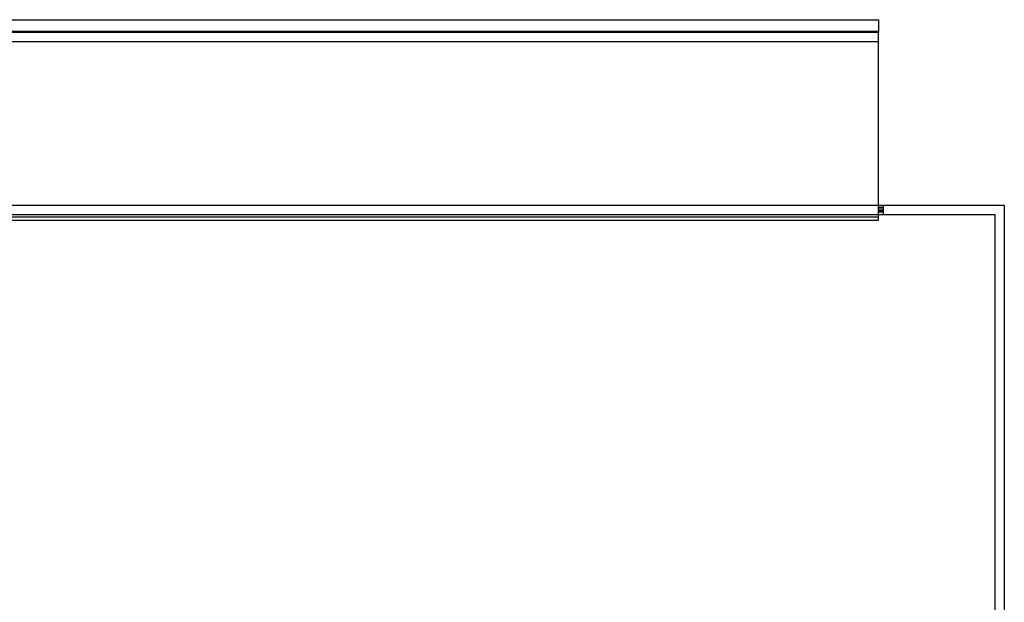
# Model space of a CAD drawing. Header units: millimetres. Extents: x -455 to 455, y -380 to 364.
# Tile 5 of 5: x -73 to 455, y 52 to 364. Entities that reach past the tile are written whole.
import ezdxf

# ---------------------------------------------------------------- set-up
doc = ezdxf.new("R2010")
doc.units = ezdxf.units.MM
doc.layers.add('MAIN-1', color=7, linetype='Continuous')
doc.layers.add('MAIN-2', color=7, linetype='Continuous')

msp = doc.modelspace()

# ---------------------------------------------------------------- linework, layer by layer
at = {"layer": 'MAIN-1'}
for p, q in [((-387.5, 364.49), (387.5, 364.49)), ((387.5, 364.49), (387.5, 357.61)), ((387.5, 357.61), (-387.5, 357.61)), ((387.5, 352.85), (387.5, 357.61)), ((-387.5, 352.85), (387.5, 352.85)), ((387.5, 265), (387.5, 352.85)), ((-455, 265), (455, 265)), ((455, 265), (455, -265))]:
    msp.add_line(p, q, dxfattribs=at)
at = {"layer": 'MAIN-2'}
for p, q in [((387.5, 358.19), (-387.5, 358.19)), ((387.5, 358.19), (-387.5, 358.19)), ((387.5, 358.19), (-387.5, 358.19)), ((387.5, 358.19), (-387.5, 358.19)), ((387.5, 358.19), (-387.5, 358.19)), ((387.5, 358.19), (-387.5, 358.19)), ((387.5, 358.19), (-387.5, 358.19)), ((387.5, 357.61), (-387.5, 357.61)), ((387.5, 357.61), (-387.5, 357.61)), ((387.5, 357.61), (-387.5, 357.61)), ((387.5, 357.61), (-387.5, 357.61)), ((387.5, 357.61), (-387.5, 357.61)), ((387.5, 357.61), (-387.5, 357.61)), ((387.5, 256.97), (387.5, 265)), ((390, 265), (390, 260)), ((390, 265), (390, 265)), ((455, 265), (455, 265)), ((-450, 260), (450, 260)), ((390, 263.75), (387.5, 263.75)), ((390, 263.75), (387.5, 263.75)), ((390, 263.75), (387.5, 263.75)), ((390, 263.75), (387.5, 263.75)), ((390, 263.75), (387.5, 263.75)), ((390, 263.75), (387.5, 263.75)), ((390, 263.75), (387.5, 263.75)), ((390, 262.89), (387.5, 262.89)), ((390, 262.89), (387.5, 262.89)), ((390, 262.89), (387.5, 262.89)), ((390, 262.89), (387.5, 262.89)), ((390, 262.89), (387.5, 262.89)), ((390, 262.89), (387.5, 262.89)), ((390, 262.89), (387.5, 262.89)), ((387.5, 262.11), (390, 262.11)), ((387.5, 262.11), (390, 262.11)), ((387.5, 262.11), (390, 262.11)), ((387.5, 262.11), (390, 262.11)), ((387.5, 262.11), (390, 262.11)), ((387.5, 262.11), (390, 262.11)), ((387.5, 262.11), (390, 262.11)), ((390, 261.25), (387.5, 261.25)), ((390, 261.25), (387.5, 261.25)), ((390, 261.25), (387.5, 261.25)), ((390, 261.25), (387.5, 261.25)), ((390, 261.25), (387.5, 261.25)), ((390, 261.25), (387.5, 261.25)), ((390, 261.25), (387.5, 261.25)), ((390, 260), (390, 260)), ((450, 260), (450, -35)), ((450, 260), (450, 260)), ((387.5, 258.52), (-387.5, 258.52)), ((387.5, 258.52), (-387.5, 258.52)), ((387.5, 258.52), (-387.5, 258.52)), ((387.5, 258.52), (-387.5, 258.52)), ((387.5, 258.52), (-387.5, 258.52)), ((387.5, 258.52), (-387.5, 258.52)), ((387.5, 258.52), (-387.5, 258.52)), ((-387.5, 256.97), (387.5, 256.97))]:
    msp.add_line(p, q, dxfattribs=at)

doc.saveas('drawing.dxf')
